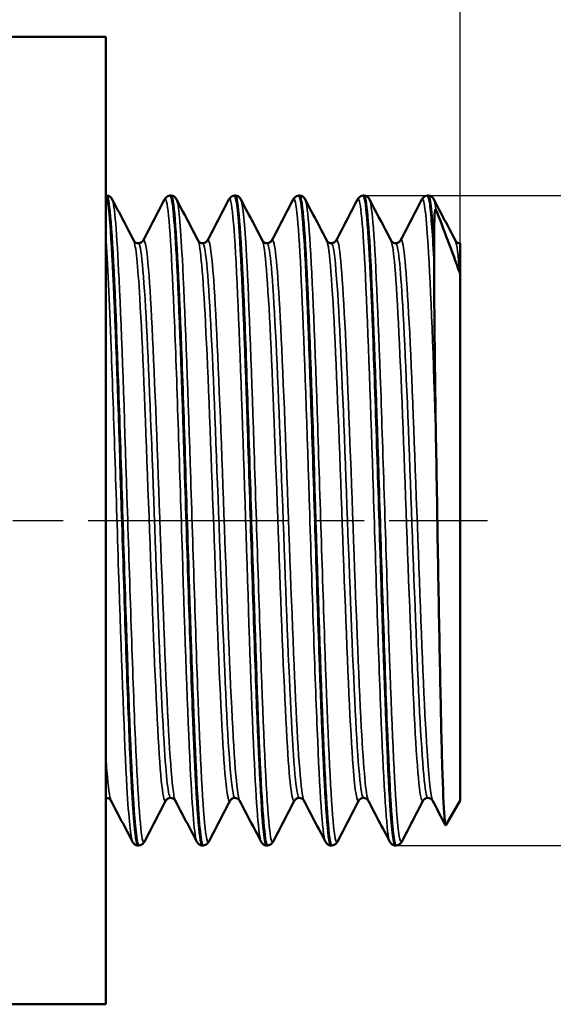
# Model space of a CAD drawing. Header units: millimetres. Extents: x -134 to 549, y -69 to 356.
# Tile 11 of 16: x 64 to 79, y 197 to 225. Entities that reach past the tile are written whole.
import ezdxf

# ---------------------------------------------------------------- set-up
doc = ezdxf.new("R2010")
doc.units = ezdxf.units.MM
doc.linetypes.add('CHAIN', pattern=[0.7087, 0.4724, -0.0591, 0.1181, -0.0591])
for name, color, linetype, lineweight in [('Видимые тонкие (ГОСТ)', 7, 'Continuous', 35), ('Видимый контур (ГОСТ)', 7, 'Continuous', 50), ('Осевая линия (ГОСТ)', 7, 'Continuous', 25), ('Размер (ГОСТ)', 7, 'Continuous', 25)]:
    doc.layers.add(name, color=color, linetype=linetype, lineweight=lineweight)
doc.styles.add('Обычный текст (ГОСТ)', font='GOST Common Italic.ttf')
doc.dimstyles.new('Обычный (ГОСТ)', dxfattribs={"dimtxt": 3.5, "dimasz": 3.5, "dimexe": 1, "dimexo": 0, "dimgap": 0.5, "dimtad": 1, "dimrnd": 1e-08, "dimtxsty": 'Обычный текст (ГОСТ)', "dimblk": 'Filled-1', "dimcen": 0.09, "dimdle": 15, "dimclrd": 256, "dimclre": 256, "dimclrt": 256, "dimazin": 2, "dimtfac": 0.714286, "dimtdec": 3, "dimtmove": 0, "dimatfit": 3, "dimfxl": 1, "dimtolj": 1, "dimlwd": 25, "dimlwe": 25, "dimarcsym": 0})

# ---------------------------------------------------------------- blocks, each defined once
blk = doc.blocks.new('Filled-1')
at = {"color": 0}
for p, q in [((0, 0), (-1, 0.1429)), ((-1, 0.1429), (-1, -0.1429)), ((-1, 0), (0, 0)), ((-1, -0.1429), (0, 0))]:
    blk.add_line(p, q, dxfattribs=at)
at = {"color": 0, "flags": 128}
blk.add_lwpolyline([(-1, -0.1429), (0, 0), (-1, 0.1429), (-1, -0.1429)], dxfattribs=at)
at = {"color": 0}
blk.add_solid([(-1, -0.1429), (0, 0), (-1, 0.1429), (-1, -0.1429)], dxfattribs=at)
blk = doc.blocks.new('*D9')
at = {"layer": 'Defpoints', "color": 0, "linetype": 'Continuous', "transparency": 16777216}
for p in [(76.766, 241.354), (51.766, 224.548), (76.766, 217.893)]:
    blk.add_point(p, dxfattribs=at)
at = {"layer": 'Размер (ГОСТ)', "linetype": 'Continuous', "lineweight": 25, "transparency": 16777216}
for p, q in [((51.766, 224.548), (51.766, 242.354)), ((76.766, 217.893), (76.766, 242.354)), ((55.266, 241.354), (73.266, 241.354))]:
    blk.add_line(p, q, dxfattribs=at)
at = {"layer": 'Размер (ГОСТ)', "linetype": 'Continuous', "lineweight": 25, "transparency": 16777216, "xscale": 3.5, "yscale": 3.5, "zscale": 3.5, "rotation": 180}
blk.add_blockref('Filled-1', (51.766, 241.354), dxfattribs=at)
at = {"layer": 'Размер (ГОСТ)', "linetype": 'Continuous', "lineweight": 25, "transparency": 16777216, "xscale": 3.5, "yscale": 3.5, "zscale": 3.5}
blk.add_blockref('Filled-1', (76.766, 241.354), dxfattribs=at)
at = {"layer": 'Размер (ГОСТ)', "linetype": 'Continuous', "lineweight": 25, "transparency": 16777216, "insert": (61.767, 245.354), "char_height": 3.5, "attachment_point": 1, "style": 'Обычный текст (ГОСТ)'}
blk.add_mtext('\\A1;25', dxfattribs=at)
blk = doc.blocks.new('*D11')
at = {"layer": 'Defpoints', "color": 0, "linetype": 'Continuous', "transparency": 16777216}
for p in [(74.05, 220.068), (74.94, 201.728), (97.25, 201.728)]:
    blk.add_point(p, dxfattribs=at)
at = {"layer": 'Размер (ГОСТ)', "linetype": 'Continuous', "lineweight": 25, "transparency": 16777216}
for p, q in [((74.05, 220.068), (98.25, 220.068)), ((97.25, 216.568), (97.25, 205.228)), ((74.94, 201.728), (98.25, 201.728))]:
    blk.add_line(p, q, dxfattribs=at)
at = {"layer": 'Размер (ГОСТ)', "linetype": 'Continuous', "lineweight": 25, "transparency": 16777216, "xscale": 3.5, "yscale": 3.5, "zscale": 3.5}
for p, rotation in [((97.25, 220.068), 90), ((97.25, 201.728), 270)]:
    blk.add_blockref('Filled-1', p, dxfattribs=dict(at, rotation=rotation))
at = {"layer": 'Размер (ГОСТ)', "linetype": 'Continuous', "lineweight": 25, "transparency": 16777216, "insert": (93.247, 203.455), "char_height": 3.5, "attachment_point": 1, "rotation": 90, "style": 'Обычный текст (ГОСТ)'}
blk.add_mtext('\\A1; \\fGOST Common|b0|i1;\\H3.5000;G 1/2"', dxfattribs=at)

msp = doc.modelspace()

# ---------------------------------------------------------------- linework, layer by layer
at = {"layer": 'Видимые тонкие (ГОСТ)'}
for points, knots in [([(72.9634, 201.8368), (72.9607, 201.8419), (72.958, 201.8482), (72.9553, 201.8558), (72.8806, 202.0648), (72.806, 203.2198), (72.7313, 205.0029), (72.6567, 206.7845), (72.5821, 209.1724), (72.5075, 211.5098), (72.433, 213.8454), (72.3585, 216.1036), (72.2839, 217.6643), (72.2095, 219.2238), (72.135, 220.0688), (72.0605, 219.9676), (72.0588, 219.9652), (72.0571, 219.9624), (72.0554, 219.9591)], [18.9106422, 18.9106422, 18.9106422, 18.9106422, 18.9387975, 18.9387975, 18.9387975, 19.7136152, 19.7136152, 19.7136152, 20.4878091, 20.4878091, 20.4878091, 21.2614037, 21.2614037, 21.2614037, 22.0344232, 22.0344232, 22.0344232, 22.0522348, 22.0522348, 22.0522348, 22.0522348]), ([(74.7795, 201.8385), (74.7693, 201.857), (74.7591, 201.8927), (74.7489, 201.9459), (74.6748, 202.3329), (74.6006, 203.6427), (74.5264, 205.5191), (74.4523, 207.395), (74.3782, 209.8157), (74.304, 212.1231), (74.2299, 214.4298), (74.1558, 216.597), (74.0816, 218.0355), (74.0116, 219.3953), (73.9415, 220.0872), (73.8715, 219.9584)], [12.6274569, 12.6274569, 12.6274569, 12.6274569, 12.7332933, 12.7332933, 12.7332933, 13.5030153, 13.5030153, 13.5030153, 14.2725393, 14.2725393, 14.2725393, 15.0418712, 15.0418712, 15.0418712, 15.7690495, 15.7690495, 15.7690495, 15.7690495]), ([(76.0851, 213.201), (76.0108, 215.4578), (75.9365, 217.4629), (75.8622, 218.669), (75.804, 219.6144), (75.7458, 220.0604), (75.6876, 219.9554)], [8.11048, 8.11048, 8.11048, 8.11048, 8.8815114, 8.8815114, 8.8815114, 9.4858642, 9.4858642, 9.4858642, 9.4858642]), ([(67.8546, 201.8401), (67.8391, 201.8087), (67.8236, 201.8163), (67.8082, 201.8647), (67.734, 202.0966), (67.6598, 203.2614), (67.5856, 205.042), (67.5108, 206.8361), (67.4361, 209.2349), (67.3613, 211.5762), (67.287, 213.9036), (67.2127, 216.1472), (67.1384, 217.6944), (67.0745, 219.0258), (67.0105, 219.8282), (66.9466, 219.9572)], [31.3548403, 31.3548403, 31.3548403, 31.3548403, 31.5155792, 31.5155792, 31.5155792, 32.2856272, 32.2856272, 32.2856272, 33.0615171, 33.0615171, 33.0615171, 33.8327661, 33.8327661, 33.8327661, 34.4964329, 34.4964329, 34.4964329, 34.4964329]), ([(69.3312, 201.8394), (69.27, 201.9634), (69.2088, 202.7003), (69.1476, 203.9336), (69.0733, 205.4307), (68.999, 207.6418), (68.9246, 209.9633), (68.8504, 212.282), (68.7762, 214.6842), (68.702, 216.5154), (68.6279, 218.3446), (68.5537, 219.5833), (68.4796, 219.8946), (68.4608, 219.9735), (68.442, 219.9926), (68.4232, 219.9544)], [31.4770128, 31.4770128, 31.4770128, 31.4770128, 32.1123367, 32.1123367, 32.1123367, 32.8835892, 32.8835892, 32.8835892, 33.6539235, 33.6539235, 33.6539235, 34.4234327, 34.4234327, 34.4234327, 34.6186054, 34.6186054, 34.6186054, 34.6186054]), ([(69.6707, 201.8434), (69.6453, 201.7924), (69.6198, 201.8451), (69.5943, 202.0065), (69.5198, 202.4788), (69.4453, 203.8763), (69.3708, 205.8154), (69.2964, 207.7517), (69.222, 210.2058), (69.1476, 212.5057), (69.0733, 214.8027), (68.999, 216.9196), (68.9246, 218.2785), (68.8707, 219.2659), (68.8167, 219.8449), (68.7627, 219.9541)], [25.071655, 25.071655, 25.071655, 25.071655, 25.3359494, 25.3359494, 25.3359494, 26.1093224, 26.1093224, 26.1093224, 26.8815874, 26.8815874, 26.8815874, 27.6528399, 27.6528399, 27.6528399, 28.2132476, 28.2132476, 28.2132476, 28.2132476]), ([(71.1473, 201.8375), (71.0801, 201.9717), (71.0128, 202.858), (70.9456, 204.3114), (70.8714, 205.9151), (70.7972, 208.1909), (70.723, 210.5191), (70.6488, 212.8461), (70.5747, 215.199), (70.5005, 216.9378), (70.4227, 218.762), (70.3449, 219.884), (70.2671, 219.9704), (70.2578, 219.9807), (70.2486, 219.9763), (70.2393, 219.9576)], [25.1938275, 25.1938275, 25.1938275, 25.1938275, 25.8917329, 25.8917329, 25.8917329, 26.6618026, 26.6618026, 26.6618026, 27.4314625, 27.4314625, 27.4314625, 28.2389533, 28.2389533, 28.2389533, 28.3354201, 28.3354201, 28.3354201, 28.3354201]), ([(71.4868, 201.8446), (71.4549, 201.7821), (71.423, 201.8813), (71.3911, 202.1485), (71.3169, 202.7707), (71.2426, 204.2965), (71.1683, 206.3096), (71.0941, 208.3214), (71.0198, 210.797), (70.9456, 213.0614), (70.8714, 215.3245), (70.7972, 217.351), (70.723, 218.589), (70.6749, 219.3912), (70.6268, 219.8564), (70.5788, 219.9524)], [18.7884697, 18.7884697, 18.7884697, 18.7884697, 19.1195224, 19.1195224, 19.1195224, 19.8904811, 19.8904811, 19.8904811, 20.6609836, 20.6609836, 20.6609836, 21.4310532, 21.4310532, 21.4310532, 21.9300623, 21.9300623, 21.9300623, 21.9300623]), ([(73.3029, 201.845), (73.2617, 201.7673), (73.2206, 201.9587), (73.1794, 202.4217), (73.1047, 203.2619), (73.03, 204.9869), (72.9553, 207.1207), (72.8806, 209.2528), (72.806, 211.7681), (72.7313, 213.9741), (72.6567, 216.1782), (72.5821, 218.0478), (72.5075, 219.0687), (72.47, 219.5828), (72.4324, 219.8787), (72.3949, 219.9508)], [12.5052844, 12.5052844, 12.5052844, 12.5052844, 12.9325819, 12.9325819, 12.9325819, 13.7080481, 13.7080481, 13.7080481, 14.4828659, 14.4828659, 14.4828659, 15.2570598, 15.2570598, 15.2570598, 15.646877, 15.646877, 15.646877, 15.646877]), ([(75.119, 201.8432), (75.0698, 201.7531), (75.0206, 202.05), (74.9715, 202.7212), (74.8973, 203.7334), (74.8231, 205.5853), (74.7489, 207.7727), (74.6748, 209.9596), (74.6006, 212.457), (74.5264, 214.5854), (74.4523, 216.7133), (74.3782, 218.4482), (74.304, 219.3184), (74.273, 219.6824), (74.242, 219.8934), (74.211, 219.9514)], [6.2220991, 6.2220991, 6.2220991, 6.2220991, 6.7326182, 6.7326182, 6.7326182, 7.5025439, 7.5025439, 7.5025439, 8.2722659, 8.2722659, 8.2722659, 9.04179, 9.04179, 9.04179, 9.3636917, 9.3636917, 9.3636917, 9.3636917]), ([(72.3561, 203.0009), (72.3551, 203.0027), (72.3542, 203.0046), (72.3532, 203.0066), (72.2761, 203.175), (72.1991, 204.2264), (72.122, 205.8536), (72.0449, 207.4797), (71.9679, 209.6592), (71.8909, 211.7566), (71.8139, 213.8524), (71.7369, 215.8386), (71.6599, 217.1364), (71.5893, 218.3275), (71.5187, 218.9246), (71.448, 218.7942)], [18.9195791, 18.9195791, 18.9195791, 18.9195791, 18.9293863, 18.9293863, 18.9293863, 19.7295084, 19.7295084, 19.7295084, 20.5290329, 20.5290329, 20.5290329, 21.3279865, 21.3279865, 21.3279865, 22.0611718, 22.0611718, 22.0611718, 22.0611718]), ([(67.5151, 201.8428), (67.4638, 201.946), (67.4126, 202.4704), (67.3613, 203.3704), (67.287, 204.675), (67.2127, 206.7532), (67.1384, 209.0375), (67.0638, 211.3304), (66.9892, 213.8046), (66.9146, 215.7797), (66.8651, 217.0902), (66.8157, 218.1798), (66.7662, 218.9105)], [37.7601981, 37.7601981, 37.7601981, 37.7601981, 38.2922664, 38.2922664, 38.2922664, 39.0635154, 39.0635154, 39.0635154, 39.8376834, 39.8376834, 39.8376834, 40.3513147, 40.3513147, 40.3513147, 40.3513147]), ([(68.462, 203.004), (68.4474, 202.9744), (68.4328, 202.9752), (68.4182, 203.0077), (68.3408, 203.1803), (68.2634, 204.2425), (68.186, 205.882), (68.1089, 207.516), (68.0318, 209.7015), (67.9547, 211.7997), (67.8778, 213.892), (67.8009, 215.8701), (67.724, 217.1589), (67.6673, 218.1093), (67.6106, 218.6738), (67.5539, 218.7886)], [31.3459033, 31.3459033, 31.3459033, 31.3459033, 31.4974467, 31.4974467, 31.4974467, 32.3005223, 32.3005223, 32.3005223, 33.1008905, 33.1008905, 33.1008905, 33.8989827, 33.8989827, 33.8989827, 34.487496, 34.487496, 34.487496, 34.487496]), ([(68.5929, 203.077), (68.5312, 203.0839), (68.4696, 203.6252), (68.4079, 204.6226), (68.3303, 205.8772), (68.2527, 207.8359), (68.1751, 209.9198), (68.0978, 211.9967), (68.0205, 214.17), (67.9431, 215.8013), (67.866, 217.428), (67.7889, 218.4943), (67.7118, 218.6886), (67.7028, 218.7113), (67.6938, 218.722), (67.6849, 218.7212)], [31.4159265, 31.4159265, 31.4159265, 31.4159265, 32.0561044, 32.0561044, 32.0561044, 32.8613944, 32.8613944, 32.8613944, 33.6639811, 33.6639811, 33.6639811, 34.4642995, 34.4642995, 34.4642995, 34.5575192, 34.5575192, 34.5575192, 34.5575192]), ([(68.7239, 203.0067), (68.7006, 203.049), (68.6774, 203.1668), (68.6542, 203.3617), (68.5755, 204.0214), (68.4968, 205.5572), (68.4182, 207.5036), (68.3408, 209.4181), (68.2634, 211.703), (68.186, 213.6863), (68.1089, 215.663), (68.0318, 217.314), (67.9547, 218.1567), (67.9084, 218.6627), (67.8621, 218.8734), (67.8158, 218.7873)], [31.4859497, 31.4859497, 31.4859497, 31.4859497, 31.7271179, 31.7271179, 31.7271179, 32.5436056, 32.5436056, 32.5436056, 33.3466813, 33.3466813, 33.3466813, 34.1470494, 34.1470494, 34.1470494, 34.6275424, 34.6275424, 34.6275424, 34.6275424]), ([(70.2781, 203.0009), (70.2766, 202.998), (70.2751, 202.9955), (70.2737, 202.9933), (70.1962, 202.8771), (70.1187, 203.6571), (70.0412, 205.1033), (69.9638, 206.5469), (69.8864, 208.6347), (69.8091, 210.753), (69.7319, 212.8677), (69.6546, 214.9845), (69.5774, 216.4833), (69.5083, 217.8252), (69.4391, 218.6558), (69.37, 218.7939)], [25.062718, 25.062718, 25.062718, 25.062718, 25.0779429, 25.0779429, 25.0779429, 25.8823416, 25.8823416, 25.8823416, 26.6852355, 26.6852355, 26.6852355, 27.4867359, 27.4867359, 27.4867359, 28.2043107, 28.2043107, 28.2043107, 28.2043107]), ([(70.409, 203.081), (70.3615, 203.0839), (70.314, 203.3963), (70.2665, 204.0047), (70.1888, 205.0003), (70.1111, 206.7747), (70.0334, 208.8019), (69.9558, 210.8253), (69.8782, 213.0729), (69.8006, 214.8806), (69.7232, 216.6852), (69.6458, 218.0271), (69.5683, 218.5112), (69.5459, 218.6515), (69.5234, 218.7192), (69.501, 218.717)], [25.1327412, 25.1327412, 25.1327412, 25.1327412, 25.6256626, 25.6256626, 25.6256626, 26.432361, 26.432361, 26.432361, 27.2375495, 27.2375495, 27.2375495, 28.0413402, 28.0413402, 28.0413402, 28.2743339, 28.2743339, 28.2743339, 28.2743339]), ([(70.54, 203.0027), (70.5291, 203.0224), (70.5183, 203.0589), (70.5075, 203.1127), (70.4295, 203.4999), (70.3516, 204.7769), (70.2737, 206.5632), (70.1962, 208.3394), (70.1187, 210.5946), (70.0412, 212.6638), (69.9638, 214.7291), (69.8864, 216.5813), (69.8091, 217.6759), (69.75, 218.5116), (69.691, 218.8973), (69.6319, 218.7906)], [25.2027644, 25.2027644, 25.2027644, 25.2027644, 25.3151073, 25.3151073, 25.3151073, 26.1241018, 26.1241018, 26.1241018, 26.9285005, 26.9285005, 26.9285005, 27.7313944, 27.7313944, 27.7313944, 28.3443571, 28.3443571, 28.3443571, 28.3443571]), ([(72.0942, 203.0023), (72.0264, 202.8786), (71.9586, 203.4183), (71.8909, 204.5167), (71.8139, 205.7644), (71.7369, 207.7167), (71.6599, 209.8048), (71.583, 211.8914), (71.5061, 214.0863), (71.4292, 215.7509), (71.3523, 217.4143), (71.2754, 218.5264), (71.1985, 218.7638), (71.1944, 218.7766), (71.1903, 218.7869), (71.1861, 218.7946)], [18.7795327, 18.7795327, 18.7795327, 18.7795327, 19.482874, 19.482874, 19.482874, 20.2818276, 20.2818276, 20.2818276, 21.0802366, 21.0802366, 21.0802366, 21.8781273, 21.8781273, 21.8781273, 21.9211254, 21.9211254, 21.9211254, 21.9211254]), ([(72.2251, 203.0814), (72.1899, 203.0805), (72.1546, 203.2498), (72.1193, 203.5913), (72.0421, 204.3397), (71.9648, 205.9054), (71.8876, 207.8293), (71.8104, 209.7518), (71.7332, 212.0063), (71.656, 213.9326), (71.5788, 215.8576), (71.5017, 217.4293), (71.4245, 218.188), (71.3887, 218.5403), (71.3529, 218.7151), (71.3171, 218.7144)], [18.8495559, 18.8495559, 18.8495559, 18.8495559, 19.215509, 19.215509, 19.215509, 20.0173602, 20.0173602, 20.0173602, 20.8186376, 20.8186376, 20.8186376, 21.6193676, 21.6193676, 21.6193676, 21.9911486, 21.9911486, 21.9911486, 21.9911486]), ([(73.9103, 203.0066), (73.8551, 202.9066), (73.8, 203.2319), (73.7449, 203.9584), (73.6674, 204.9797), (73.5899, 206.7801), (73.5124, 208.8286), (73.435, 210.8753), (73.3576, 213.142), (73.2802, 214.9616), (73.2028, 216.7796), (73.1255, 218.127), (73.0481, 218.6078), (73.0328, 218.7029), (73.0175, 218.7639), (73.0022, 218.7916)], [12.4963474, 12.4963474, 12.4963474, 12.4963474, 13.0684319, 13.0684319, 13.0684319, 13.8727093, 13.8727093, 13.8727093, 14.6762251, 14.6762251, 14.6762251, 15.4790073, 15.4790073, 15.4790073, 15.6379401, 15.6379401, 15.6379401, 15.6379401]), ([(74.0412, 203.0782), (74.0209, 203.0761), (74.0007, 203.1311), (73.9804, 203.2457), (73.9026, 203.6856), (73.8248, 204.9961), (73.747, 206.7882), (73.6693, 208.5786), (73.5916, 210.825), (73.5139, 212.8615), (73.4362, 214.8962), (73.3586, 216.6936), (73.2809, 217.722), (73.2317, 218.3745), (73.1824, 218.7118), (73.1332, 218.7153)], [12.5663706, 12.5663706, 12.5663706, 12.5663706, 12.776774, 12.776774, 12.776774, 13.5842006, 13.5842006, 13.5842006, 14.3908323, 14.3908323, 14.3908323, 15.1966978, 15.1966978, 15.1966978, 15.7079633, 15.7079633, 15.7079633, 15.7079633]), ([(74.1722, 203.0033), (74.1073, 203.1344), (74.0425, 203.8668), (73.9776, 205.0687), (73.9, 206.5061), (73.8225, 208.5953), (73.7449, 210.7192), (73.6674, 212.841), (73.5899, 214.9687), (73.5124, 216.4749), (73.435, 217.9798), (73.3576, 218.8441), (73.2802, 218.8135), (73.2748, 218.8114), (73.2695, 218.805), (73.2641, 218.7944)], [12.6363938, 12.6363938, 12.6363938, 12.6363938, 13.3095235, 13.3095235, 13.3095235, 14.1145908, 14.1145908, 14.1145908, 14.9188683, 14.9188683, 14.9188683, 15.7223841, 15.7223841, 15.7223841, 15.7779865, 15.7779865, 15.7779865, 15.7779865]), ([(75.7264, 203.009), (75.685, 202.9307), (75.6437, 203.0883), (75.6024, 203.4859), (75.5256, 204.225), (75.4487, 205.7837), (75.3719, 207.7096), (75.2951, 209.635), (75.2183, 211.9022), (75.1415, 213.8536), (75.0647, 215.8044), (74.9879, 217.4141), (74.9112, 218.2161), (74.8802, 218.5394), (74.8493, 218.7297), (74.8183, 218.7873)], [6.2131621, 6.2131621, 6.2131621, 6.2131621, 6.6421088, 6.6421088, 6.6421088, 7.4394775, 7.4394775, 7.4394775, 8.2366105, 8.2366105, 8.2366105, 9.0335144, 9.0335144, 9.0335144, 9.3547548, 9.3547548, 9.3547548, 9.3547548]), ([(75.8573, 203.0738), (75.8517, 203.0734), (75.8461, 203.0776), (75.8406, 203.0863), (75.7635, 203.2072), (75.6864, 204.2021), (75.6093, 205.7805), (75.5323, 207.3583), (75.4552, 209.4985), (75.3782, 211.5765), (75.3012, 213.6538), (75.2241, 215.6415), (75.1471, 216.96), (75.0812, 218.0888), (75.0152, 218.7143), (74.9493, 218.7207)], [6.2831853, 6.2831853, 6.2831853, 6.2831853, 6.3411623, 6.3411623, 6.3411623, 7.141109, 7.141109, 7.141109, 7.940812, 7.940812, 7.940812, 8.7402779, 8.7402779, 8.7402779, 9.424778, 9.424778, 9.424778, 9.424778]), ([(75.9883, 203.0071), (75.9365, 203.1108), (75.8847, 203.5882), (75.8329, 204.3977), (75.7561, 205.5991), (75.6792, 207.5161), (75.6024, 209.592), (75.5256, 211.6673), (75.4487, 213.8743), (75.3719, 215.5724), (75.2951, 217.27), (75.2183, 218.4369), (75.1415, 218.7346), (75.1211, 218.8138), (75.1006, 218.8313), (75.0802, 218.79)], [6.3532085, 6.3532085, 6.3532085, 6.3532085, 6.890657, 6.890657, 6.890657, 7.6882677, 7.6882677, 7.6882677, 8.4856364, 8.4856364, 8.4856364, 9.2827695, 9.2827695, 9.2827695, 9.4948012, 9.4948012, 9.4948012, 9.4948012]), ([(66.9078, 203.009), (66.8694, 203.0825), (66.831, 203.3592), (66.7927, 203.8332), (66.7838, 203.9425), (66.775, 204.0616), (66.7662, 204.1902)], [37.76913505, 37.76913505, 37.76913505, 37.76913505, 38.16726493, 38.16726493, 38.16726493, 38.25901951, 38.25901951, 38.25901951, 38.25901951])]:
    msp.add_open_spline(points, degree=3, knots=knots, dxfattribs=at)
for points in [[(76.0851, 219.6666), (76.0658, 219.8239), (76.0464, 219.9193), (76.0271, 219.9542)], [(76.7558, 217.8825), (76.7154, 218.4043), (76.6749, 218.7086), (76.6344, 218.7867)], [(76.7662, 218.7226), (76.7659, 218.7226), (76.7656, 218.7226), (76.7654, 218.7226)], [(66.7768, 203.0734), (66.7733, 203.0733), (66.7697, 203.0749), (66.7662, 203.0785)]]:
    msp.add_open_spline(points, degree=3, dxfattribs=at)
at = {"layer": 'Видимый контур (ГОСТ)'}
for p, q in [((51.7662, 224.5479), (66.7662, 224.5479)), ((66.7662, 197.2479), (66.7662, 224.5479)), ((66.7662, 220.0676), (66.7679, 220.0676)), ((66.7683, 220.0676), (66.7853, 220.0676)), ((68.5844, 220.0676), (68.6014, 220.0676)), ((70.4005, 220.0676), (70.4175, 220.0676)), ((72.2166, 220.0676), (72.2336, 220.0676)), ((74.0327, 220.0676), (74.0497, 220.0676)), ((75.8488, 220.0676), (75.8658, 220.0676)), ((76.7654, 218.7226), (76.7662, 218.7226)), ((76.7662, 218.7226), (76.7662, 218.7226)), ((76.7662, 218.7226), (76.7662, 217.8722)), ((76.0322, 218.5892), (76.0322, 218.2827)), ((76.7662, 202.9993), (76.7662, 217.8722)), ((76.7662, 202.9993), (76.3628, 202.3008)), ((67.6764, 201.7281), (67.6934, 201.7281)), ((69.4925, 201.7281), (69.5095, 201.7281)), ((71.3086, 201.7281), (71.3256, 201.7281)), ((73.1247, 201.7281), (73.1417, 201.7281)), ((74.9408, 201.7281), (74.9578, 201.7281)), ((51.7662, 197.2479), (66.7662, 197.2479))]:
    msp.add_line(p, q, dxfattribs=at)
for points, knots in [([(66.7679, 220.0676), (66.8414, 220.0703), (66.9149, 219.1438), (66.9885, 217.5344), (67.0625, 215.9128), (67.1366, 213.6162), (67.2107, 211.2682), (67.2847, 208.9208), (67.3588, 206.5486), (67.4328, 204.7952), (67.5069, 203.0423), (67.5809, 201.9276), (67.6549, 201.7534), (67.6621, 201.7365), (67.6692, 201.7285), (67.6764, 201.7291)], [-40.8421082, -40.8421082, -40.8421082, -40.8421082, -40.0791154, -40.0791154, -40.0791154, -39.3103022, -39.3103022, -39.3103022, -38.5417134, -38.5417134, -38.5417134, -37.7733432, -37.7733432, -37.7733432, -37.6991118, -37.6991118, -37.6991118, -37.6991118]), ([(67.6938, 201.7355), (67.6485, 201.7364), (67.6032, 202.0674), (67.558, 202.7155), (67.4835, 203.7825), (67.409, 205.697), (67.3345, 207.9338), (67.2604, 210.1577), (67.1863, 212.6746), (67.1122, 214.8012), (67.0379, 216.934), (66.9636, 218.6497), (66.8893, 219.48), (66.8547, 219.8675), (66.82, 220.0668), (66.7853, 220.0674)], [31.4145228, 31.4145228, 31.4145228, 31.4145228, 31.88427, 31.88427, 31.88427, 32.6575629, 32.6575629, 32.6575629, 33.4264264, 33.4264264, 33.4264264, 34.1975573, 34.1975573, 34.1975573, 34.5575192, 34.5575192, 34.5575192, 34.5575192]), ([(66.7857, 220.0676), (66.8223, 220.066), (66.8565, 220.052), (66.9015, 220.0214), (66.9155, 220.0058), (66.9349, 219.9801), (66.9413, 219.9692), (66.9466, 219.9591)], [0, 0, 0, 0, 0.020868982, 0.020868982, 0.040378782, 0.040378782, 0.0581412, 0.0581412, 0.0581412, 0.0581412]), ([(68.4232, 219.9591), (68.4315, 219.9752), (68.4422, 219.9938), (68.476, 220.0266), (68.4912, 220.0386), (68.5315, 220.0588), (68.5573, 220.0664), (68.584, 220.0676)], [0, 0, 0, 0, 0.02826109, 0.02826109, 0.042952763, 0.042952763, 0.058170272, 0.058170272, 0.058170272, 0.058170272]), ([(68.584, 220.0647), (68.6442, 220.0607), (68.7043, 219.4586), (68.7645, 218.3452), (68.8402, 216.944), (68.9159, 214.748), (68.9916, 212.3777), (69.0663, 210.0385), (69.141, 207.5577), (69.2157, 205.6195), (69.2904, 203.6831), (69.365, 202.3109), (69.4397, 201.8807), (69.4573, 201.7793), (69.4749, 201.7305), (69.4925, 201.7325)], [-34.5589229, -34.5589229, -34.5589229, -34.5589229, -33.9345714, -33.9345714, -33.9345714, -33.1488112, -33.1488112, -33.1488112, -32.3733483, -32.3733483, -32.3733483, -31.5986006, -31.5986006, -31.5986006, -31.4159265, -31.4159265, -31.4159265, -31.4159265]), ([(69.5099, 201.7323), (69.4526, 201.7362), (69.3954, 202.2772), (69.3382, 203.2906), (69.264, 204.605), (69.1898, 206.699), (69.1156, 209.0022), (69.0415, 211.3025), (68.9674, 213.7853), (68.8933, 215.7761), (68.8193, 217.7646), (68.7452, 219.2396), (68.6712, 219.8014), (68.648, 219.978), (68.6247, 220.0638), (68.6014, 220.0616)], [25.1313375, 25.1313375, 25.1313375, 25.1313375, 25.7251281, 25.7251281, 25.7251281, 26.4953046, 26.4953046, 26.4953046, 27.2644873, 27.2644873, 27.2644873, 28.0327695, 28.0327695, 28.0327695, 28.2743339, 28.2743339, 28.2743339, 28.2743339]), ([(68.6018, 220.0676), (68.6384, 220.066), (68.6726, 220.052), (68.7176, 220.0214), (68.7316, 220.0058), (68.751, 219.9801), (68.7574, 219.9692), (68.7627, 219.9591)], [0, 0, 0, 0, 0.020868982, 0.020868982, 0.040378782, 0.040378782, 0.0581412, 0.0581412, 0.0581412, 0.0581412]), ([(70.2393, 219.9591), (70.2476, 219.9752), (70.2583, 219.9938), (70.2921, 220.0266), (70.3073, 220.0386), (70.3476, 220.0588), (70.3734, 220.0664), (70.4001, 220.0676)], [0, 0, 0, 0, 0.02826109, 0.02826109, 0.042952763, 0.042952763, 0.058170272, 0.058170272, 0.058170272, 0.058170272]), ([(70.4001, 220.0618), (70.4522, 220.0589), (70.5044, 219.6143), (70.5565, 218.7647), (70.6308, 217.5539), (70.7051, 215.5343), (70.7793, 213.257), (70.8536, 210.9814), (70.9278, 208.4745), (71.002, 206.4196), (71.0762, 204.366), (71.1504, 202.7871), (71.2246, 202.1127), (71.2526, 201.8581), (71.2806, 201.7335), (71.3086, 201.7354)], [-28.2757376, -28.2757376, -28.2757376, -28.2757376, -27.7347167, -27.7347167, -27.7347167, -26.9637396, -26.9637396, -26.9637396, -26.1933063, -26.1933063, -26.1933063, -25.423393, -25.423393, -25.423393, -25.1327412, -25.1327412, -25.1327412, -25.1327412]), ([(71.326, 201.7295), (71.2604, 201.7325), (71.1948, 202.4567), (71.1292, 203.7641), (71.0551, 205.24), (70.9811, 207.4423), (70.9071, 209.7735), (70.8331, 212.1035), (70.7591, 214.536), (70.6851, 216.4118), (70.6111, 218.2866), (70.5371, 219.5843), (70.4632, 219.9534), (70.4479, 220.0294), (70.4327, 220.0657), (70.4175, 220.0638)], [18.8481522, 18.8481522, 18.8481522, 18.8481522, 19.5289343, 19.5289343, 19.5289343, 20.2974283, 20.2974283, 20.2974283, 21.0654957, 21.0654957, 21.0654957, 21.8331594, 21.8331594, 21.8331594, 21.9911486, 21.9911486, 21.9911486, 21.9911486]), ([(70.4179, 220.0676), (70.4545, 220.066), (70.4887, 220.052), (70.5337, 220.0214), (70.5477, 220.0058), (70.5671, 219.9801), (70.5735, 219.9692), (70.5788, 219.9591)], [0, 0, 0, 0, 0.020868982, 0.020868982, 0.040378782, 0.040378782, 0.0581412, 0.0581412, 0.0581412, 0.0581412]), ([(72.0554, 219.9591), (72.0637, 219.9752), (72.0744, 219.9938), (72.1082, 220.0266), (72.1234, 220.0386), (72.1637, 220.0588), (72.1895, 220.0664), (72.2162, 220.0676)], [0, 0, 0, 0, 0.02826109, 0.02826109, 0.042952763, 0.042952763, 0.058170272, 0.058170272, 0.058170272, 0.058170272]), ([(72.2162, 220.0595), (72.2559, 220.0604), (72.2956, 219.8085), (72.3352, 219.3064), (72.4122, 218.3317), (72.4893, 216.4231), (72.5663, 214.1371), (72.641, 211.9207), (72.7157, 209.3775), (72.7903, 207.2086), (72.8649, 205.0434), (72.9394, 203.2763), (73.014, 202.3925), (73.0509, 201.955), (73.0878, 201.7364), (73.1247, 201.7365)], [-21.9925523, -21.9925523, -21.9925523, -21.9925523, -21.580807, -21.580807, -21.580807, -20.7813969, -20.7813969, -20.7813969, -20.0062841, -20.0062841, -20.0062841, -19.2325526, -19.2325526, -19.2325526, -18.8495559, -18.8495559, -18.8495559, -18.8495559]), ([(73.1421, 201.7283), (73.1397, 201.7281), (73.1373, 201.7288), (73.135, 201.7306), (73.0605, 201.7851), (72.986, 202.796), (72.9114, 204.4859), (72.837, 206.1744), (72.7625, 208.5212), (72.6881, 210.8832), (72.6137, 213.2433), (72.5393, 215.5914), (72.4649, 217.2848), (72.3906, 218.977), (72.3162, 219.9962), (72.2419, 220.0639), (72.2391, 220.0664), (72.2364, 220.0676), (72.2336, 220.0675)], [12.5649669, 12.5649669, 12.5649669, 12.5649669, 12.5894237, 12.5894237, 12.5894237, 13.3628164, 13.3628164, 13.3628164, 14.1355687, 14.1355687, 14.1355687, 14.9077051, 14.9077051, 14.9077051, 15.6792497, 15.6792497, 15.6792497, 15.7079633, 15.7079633, 15.7079633, 15.7079633]), ([(72.234, 220.0676), (72.2706, 220.066), (72.3048, 220.052), (72.3498, 220.0214), (72.3638, 220.0058), (72.3832, 219.9801), (72.3896, 219.9692), (72.3949, 219.9591)], [0, 0, 0, 0, 0.020868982, 0.020868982, 0.040378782, 0.040378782, 0.0581412, 0.0581412, 0.0581412, 0.0581412]), ([(73.8715, 219.9591), (73.8798, 219.9752), (73.8905, 219.9938), (73.9243, 220.0266), (73.9395, 220.0386), (73.9798, 220.0588), (74.0056, 220.0664), (74.0323, 220.0676)], [0, 0, 0, 0, 0.02826109, 0.02826109, 0.042952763, 0.042952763, 0.058170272, 0.058170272, 0.058170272, 0.058170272]), ([(74.0323, 220.0598), (74.0639, 220.0625), (74.0956, 219.9044), (74.1272, 219.5824), (74.2011, 218.8295), (74.2751, 217.1887), (74.349, 215.1043), (74.4236, 213.0007), (74.4982, 210.4692), (74.5729, 208.2062), (74.6472, 205.9507), (74.7216, 203.988), (74.796, 202.8549), (74.8442, 202.1195), (74.8925, 201.7389), (74.9408, 201.735)], [-15.709367, -15.709367, -15.709367, -15.709367, -15.3811969, -15.3811969, -15.3811969, -14.6137227, -14.6137227, -14.6137227, -13.8392353, -13.8392353, -13.8392353, -13.0673257, -13.0673257, -13.0673257, -12.5663706, -12.5663706, -12.5663706, -12.5663706]), ([(74.9582, 201.7306), (74.9459, 201.7287), (74.9337, 201.7517), (74.9215, 201.8004), (74.8475, 202.0944), (74.7735, 203.3224), (74.6995, 205.1516), (74.6255, 206.9804), (74.5515, 209.3895), (74.4776, 211.7266), (74.4036, 214.0631), (74.3297, 216.3013), (74.2557, 217.8354), (74.187, 219.26), (74.1184, 220.0627), (74.0497, 220.0671)], [6.2817816, 6.2817816, 6.2817816, 6.2817816, 6.4087804, 6.4087804, 6.4087804, 7.1767305, 7.1767305, 7.1767305, 7.9444791, 7.9444791, 7.9444791, 8.7120321, 8.7120321, 8.7120321, 9.424778, 9.424778, 9.424778, 9.424778]), ([(74.0501, 220.0676), (74.0867, 220.066), (74.1209, 220.052), (74.1659, 220.0214), (74.1799, 220.0058), (74.1993, 219.9801), (74.2057, 219.9692), (74.211, 219.9591)], [0, 0, 0, 0, 0.020868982, 0.020868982, 0.040378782, 0.040378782, 0.0581412, 0.0581412, 0.0581412, 0.0581412]), ([(75.6876, 219.9591), (75.6959, 219.9752), (75.7066, 219.9938), (75.7404, 220.0266), (75.7556, 220.0386), (75.7959, 220.0588), (75.8217, 220.0664), (75.8484, 220.0676)], [0, 0, 0, 0, 0.02826109, 0.02826109, 0.042952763, 0.042952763, 0.058170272, 0.058170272, 0.058170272, 0.058170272]), ([(75.8484, 220.0624), (75.8686, 220.0655), (75.8888, 220.0019), (75.9091, 219.8693), (75.9501, 219.5998), (75.9912, 219.0549), (76.0322, 218.2827)], [-9.42618167, -9.42618167, -9.42618167, -9.42618167, -9.21640913, -9.21640913, -9.21640913, -8.79024528, -8.79024528, -8.79024528, -8.79024528]), ([(75.8662, 220.0676), (75.9028, 220.066), (75.937, 220.052), (75.982, 220.0214), (75.996, 220.0058), (76.0154, 219.9801), (76.0218, 219.9692), (76.0271, 219.9591)], [0, 0, 0, 0, 0.020868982, 0.020868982, 0.040378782, 0.040378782, 0.0581412, 0.0581412, 0.0581412, 0.0581412]), ([(76.0322, 218.5892), (76.0328, 218.9789), (76.036, 219.2431), (76.0483, 219.5713), (76.0566, 219.6491), (76.0686, 219.6762), (76.0712, 219.6807), (76.0755, 219.6803), (76.0765, 219.68), (76.0781, 219.6786), (76.0787, 219.6781), (76.0796, 219.677), (76.0799, 219.6766), (76.0806, 219.6756), (76.0809, 219.6751), (76.0816, 219.674), (76.0819, 219.6735), (76.0827, 219.672), (76.0831, 219.6712), (76.0841, 219.6691), (76.0846, 219.6677), (76.0851, 219.6666)], [-0.088933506, -0.088933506, -0.088933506, -0.088933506, -0.045690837, -0.045690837, -0.00901689, -0.00901689, -0.003273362, -0.003273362, -0.001929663, -0.001929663, -0.001438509, -0.001438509, -0.001184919, -0.001184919, -0.000995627, -0.000995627, -0.00079616, -0.00079616, -0.000507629, -0.000507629, 0, 0, 0, 0]), ([(76.0851, 219.6666), (76.1944, 219.3963), (76.3061, 219.1074), (76.5297, 218.5096), (76.6414, 218.2026), (76.7558, 217.8825)], [-0.2358611, -0.2358611, -0.2358611, -0.2358611, -0.1152134, -0.1152134, 0, 0, 0, 0]), ([(67.5539, 218.7949), (67.556, 218.791), (67.5603, 218.7811), (67.5862, 218.7564), (67.5992, 218.7462), (67.6358, 218.7289), (67.6602, 218.7226), (67.6849, 218.7226)], [0, 0, 0, 0, 0.028072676, 0.028072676, 0.042824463, 0.042824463, 0.058122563, 0.058122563, 0.058122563, 0.058122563]), ([(67.6849, 218.7226), (67.7205, 218.7226), (67.7543, 218.7363), (67.7919, 218.7624), (67.8013, 218.7736), (67.8122, 218.7881), (67.8146, 218.7925), (67.8158, 218.7949)], [0, 0, 0, 0, 0.02209726, 0.02209726, 0.041031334, 0.041031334, 0.058097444, 0.058097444, 0.058097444, 0.058097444]), ([(69.37, 218.7949), (69.3721, 218.791), (69.3764, 218.7811), (69.4023, 218.7564), (69.4153, 218.7462), (69.4519, 218.7289), (69.4763, 218.7226), (69.501, 218.7226)], [0, 0, 0, 0, 0.028072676, 0.028072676, 0.042824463, 0.042824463, 0.058122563, 0.058122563, 0.058122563, 0.058122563]), ([(69.501, 218.7226), (69.5366, 218.7226), (69.5704, 218.7363), (69.608, 218.7624), (69.6174, 218.7736), (69.6283, 218.7881), (69.6307, 218.7925), (69.6319, 218.7949)], [0, 0, 0, 0, 0.02209726, 0.02209726, 0.041031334, 0.041031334, 0.058097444, 0.058097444, 0.058097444, 0.058097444]), ([(71.1861, 218.7949), (71.1882, 218.791), (71.1925, 218.7811), (71.2184, 218.7564), (71.2314, 218.7462), (71.268, 218.7289), (71.2924, 218.7226), (71.3171, 218.7226)], [0, 0, 0, 0, 0.028072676, 0.028072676, 0.042824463, 0.042824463, 0.058122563, 0.058122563, 0.058122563, 0.058122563]), ([(71.3171, 218.7226), (71.3527, 218.7226), (71.3865, 218.7363), (71.4241, 218.7624), (71.4335, 218.7736), (71.4444, 218.7881), (71.4468, 218.7925), (71.448, 218.7949)], [0, 0, 0, 0, 0.02209726, 0.02209726, 0.041031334, 0.041031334, 0.058097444, 0.058097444, 0.058097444, 0.058097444]), ([(73.0022, 218.7949), (73.0043, 218.791), (73.0086, 218.7811), (73.0345, 218.7564), (73.0475, 218.7462), (73.0841, 218.7289), (73.1085, 218.7226), (73.1332, 218.7226)], [0, 0, 0, 0, 0.028072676, 0.028072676, 0.042824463, 0.042824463, 0.058122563, 0.058122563, 0.058122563, 0.058122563]), ([(73.1332, 218.7226), (73.1688, 218.7226), (73.2026, 218.7363), (73.2402, 218.7624), (73.2496, 218.7736), (73.2605, 218.7881), (73.2629, 218.7925), (73.2641, 218.7949)], [0, 0, 0, 0, 0.02209726, 0.02209726, 0.041031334, 0.041031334, 0.058097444, 0.058097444, 0.058097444, 0.058097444]), ([(74.8183, 218.7949), (74.8204, 218.791), (74.8247, 218.7811), (74.8506, 218.7564), (74.8636, 218.7462), (74.9002, 218.7289), (74.9246, 218.7226), (74.9493, 218.7226)], [0, 0, 0, 0, 0.028072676, 0.028072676, 0.042824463, 0.042824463, 0.058122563, 0.058122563, 0.058122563, 0.058122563]), ([(74.9493, 218.7226), (74.9849, 218.7226), (75.0187, 218.7363), (75.0563, 218.7624), (75.0657, 218.7736), (75.0766, 218.7881), (75.079, 218.7925), (75.0802, 218.7949)], [0, 0, 0, 0, 0.02209726, 0.02209726, 0.041031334, 0.041031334, 0.058097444, 0.058097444, 0.058097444, 0.058097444]), ([(76.6344, 218.7949), (76.6365, 218.791), (76.6408, 218.7811), (76.6667, 218.7564), (76.6797, 218.7462), (76.7163, 218.7289), (76.7407, 218.7226), (76.7654, 218.7226)], [0, 0, 0, 0, 0.028072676, 0.028072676, 0.042824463, 0.042824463, 0.058122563, 0.058122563, 0.058122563, 0.058122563]), ([(76.0851, 213.201), (76.068, 214.1963), (76.0563, 215.1462), (76.0386, 216.8851), (76.0331, 217.6585), (76.0322, 218.2827)], [-0.62215076, -0.62215076, -0.62215076, -0.62215076, -0.31533638, -0.31533638, 0, 0, 0, 0]), ([(76.7558, 217.8825), (76.7562, 217.8815), (76.7566, 217.8805), (76.7574, 217.8785), (76.7578, 217.8775), (76.7587, 217.8759), (76.759, 217.8752), (76.7598, 217.874), (76.7601, 217.8735), (76.761, 217.8725), (76.7614, 217.8721), (76.7625, 217.8713), (76.7631, 217.8711), (76.7645, 217.871), (76.7654, 217.8714), (76.7662, 217.8722)], [-0.435194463, -0.435194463, -0.435194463, -0.435194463, -0.432329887, -0.432329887, -0.429778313, -0.429778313, -0.427992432, -0.427992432, -0.426197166, -0.426197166, -0.423746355, -0.423746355, -0.419533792, -0.419533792, -0.411209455, -0.411209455, -0.411209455, -0.411209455]), ([(76.3628, 202.3008), (76.3491, 202.2769), (76.3354, 202.359), (76.3018, 202.8155), (76.2822, 203.2996), (76.2427, 204.6447), (76.2231, 205.4968), (76.1835, 207.4646), (76.1639, 208.564), (76.1244, 210.8704), (76.1048, 212.056), (76.0851, 213.201)], [-1.6220081, -1.6220081, -1.6220081, -1.6220081, -1.3870497, -1.3870497, -1.0461663, -1.0461663, -0.7013629, -0.7013629, -0.3526405, -0.3526405, 0, 0, 0, 0]), ([(66.9078, 203.0008), (66.9057, 203.0048), (66.9013, 203.0147), (66.8755, 203.0394), (66.8625, 203.0496), (66.8259, 203.0669), (66.8015, 203.0732), (66.7768, 203.0732)], [0, 0, 0, 0, 0.028072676, 0.028072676, 0.042824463, 0.042824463, 0.058122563, 0.058122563, 0.058122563, 0.058122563]), ([(68.5929, 203.0732), (68.5573, 203.0732), (68.5235, 203.0594), (68.4859, 203.0334), (68.4765, 203.0221), (68.4656, 203.0076), (68.4632, 203.0032), (68.462, 203.0008)], [0, 0, 0, 0, 0.02209726, 0.02209726, 0.041031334, 0.041031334, 0.058097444, 0.058097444, 0.058097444, 0.058097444]), ([(68.7239, 203.0008), (68.7218, 203.0048), (68.7174, 203.0147), (68.6916, 203.0394), (68.6786, 203.0496), (68.642, 203.0669), (68.6176, 203.0732), (68.5929, 203.0732)], [0, 0, 0, 0, 0.028072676, 0.028072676, 0.042824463, 0.042824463, 0.058122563, 0.058122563, 0.058122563, 0.058122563]), ([(70.409, 203.0732), (70.3734, 203.0732), (70.3396, 203.0594), (70.302, 203.0334), (70.2926, 203.0221), (70.2817, 203.0076), (70.2793, 203.0032), (70.2781, 203.0008)], [0, 0, 0, 0, 0.02209726, 0.02209726, 0.041031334, 0.041031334, 0.058097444, 0.058097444, 0.058097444, 0.058097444]), ([(70.54, 203.0008), (70.5379, 203.0048), (70.5335, 203.0147), (70.5077, 203.0394), (70.4947, 203.0496), (70.4581, 203.0669), (70.4337, 203.0732), (70.409, 203.0732)], [0, 0, 0, 0, 0.028072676, 0.028072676, 0.042824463, 0.042824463, 0.058122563, 0.058122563, 0.058122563, 0.058122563]), ([(72.2251, 203.0732), (72.1895, 203.0732), (72.1557, 203.0594), (72.1181, 203.0334), (72.1087, 203.0221), (72.0978, 203.0076), (72.0954, 203.0032), (72.0942, 203.0008)], [0, 0, 0, 0, 0.02209726, 0.02209726, 0.041031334, 0.041031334, 0.058097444, 0.058097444, 0.058097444, 0.058097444]), ([(72.3561, 203.0008), (72.354, 203.0048), (72.3496, 203.0147), (72.3238, 203.0394), (72.3108, 203.0496), (72.2742, 203.0669), (72.2498, 203.0732), (72.2251, 203.0732)], [0, 0, 0, 0, 0.028072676, 0.028072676, 0.042824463, 0.042824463, 0.058122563, 0.058122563, 0.058122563, 0.058122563]), ([(74.0412, 203.0732), (74.0056, 203.0732), (73.9718, 203.0594), (73.9342, 203.0334), (73.9248, 203.0221), (73.9139, 203.0076), (73.9115, 203.0032), (73.9103, 203.0008)], [0, 0, 0, 0, 0.02209726, 0.02209726, 0.041031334, 0.041031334, 0.058097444, 0.058097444, 0.058097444, 0.058097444]), ([(74.1722, 203.0008), (74.1701, 203.0048), (74.1657, 203.0147), (74.1399, 203.0394), (74.1269, 203.0496), (74.0903, 203.0669), (74.0659, 203.0732), (74.0412, 203.0732)], [0, 0, 0, 0, 0.028072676, 0.028072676, 0.042824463, 0.042824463, 0.058122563, 0.058122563, 0.058122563, 0.058122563]), ([(75.8573, 203.0732), (75.8217, 203.0732), (75.7879, 203.0594), (75.7503, 203.0334), (75.7409, 203.0221), (75.73, 203.0076), (75.7276, 203.0032), (75.7264, 203.0008)], [0, 0, 0, 0, 0.02209726, 0.02209726, 0.041031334, 0.041031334, 0.058097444, 0.058097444, 0.058097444, 0.058097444]), ([(75.9883, 203.0008), (75.9862, 203.0048), (75.9818, 203.0147), (75.956, 203.0394), (75.943, 203.0496), (75.9064, 203.0669), (75.882, 203.0732), (75.8573, 203.0732)], [0, 0, 0, 0, 0.028072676, 0.028072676, 0.042824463, 0.042824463, 0.058122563, 0.058122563, 0.058122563, 0.058122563]), ([(67.676, 201.7281), (67.6393, 201.7298), (67.6052, 201.7438), (67.5602, 201.7743), (67.5462, 201.79), (67.5267, 201.8157), (67.5204, 201.8266), (67.5151, 201.8366)], [0, 0, 0, 0, 0.020868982, 0.020868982, 0.040378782, 0.040378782, 0.0581412, 0.0581412, 0.0581412, 0.0581412]), ([(67.8546, 201.8366), (67.8463, 201.8206), (67.8356, 201.802), (67.8018, 201.7692), (67.7866, 201.7571), (67.7463, 201.7369), (67.7205, 201.7293), (67.6938, 201.7281)], [0, 0, 0, 0, 0.02826109, 0.02826109, 0.042952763, 0.042952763, 0.058170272, 0.058170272, 0.058170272, 0.058170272]), ([(69.4921, 201.7281), (69.4554, 201.7298), (69.4213, 201.7438), (69.3763, 201.7743), (69.3623, 201.79), (69.3428, 201.8157), (69.3365, 201.8266), (69.3312, 201.8366)], [0, 0, 0, 0, 0.020868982, 0.020868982, 0.040378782, 0.040378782, 0.0581412, 0.0581412, 0.0581412, 0.0581412]), ([(69.6707, 201.8366), (69.6624, 201.8206), (69.6517, 201.802), (69.6179, 201.7692), (69.6027, 201.7571), (69.5624, 201.7369), (69.5366, 201.7293), (69.5099, 201.7281)], [0, 0, 0, 0, 0.02826109, 0.02826109, 0.042952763, 0.042952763, 0.058170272, 0.058170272, 0.058170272, 0.058170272]), ([(71.3082, 201.7281), (71.2715, 201.7298), (71.2374, 201.7438), (71.1924, 201.7743), (71.1784, 201.79), (71.1589, 201.8157), (71.1526, 201.8266), (71.1473, 201.8366)], [0, 0, 0, 0, 0.020868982, 0.020868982, 0.040378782, 0.040378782, 0.0581412, 0.0581412, 0.0581412, 0.0581412]), ([(71.4868, 201.8366), (71.4785, 201.8206), (71.4678, 201.802), (71.434, 201.7692), (71.4188, 201.7571), (71.3785, 201.7369), (71.3527, 201.7293), (71.326, 201.7281)], [0, 0, 0, 0, 0.02826109, 0.02826109, 0.042952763, 0.042952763, 0.058170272, 0.058170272, 0.058170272, 0.058170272]), ([(73.1243, 201.7281), (73.0876, 201.7298), (73.0535, 201.7438), (73.0085, 201.7743), (72.9945, 201.79), (72.975, 201.8157), (72.9687, 201.8266), (72.9634, 201.8366)], [0, 0, 0, 0, 0.020868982, 0.020868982, 0.040378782, 0.040378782, 0.0581412, 0.0581412, 0.0581412, 0.0581412]), ([(73.3029, 201.8366), (73.2946, 201.8206), (73.2839, 201.802), (73.2501, 201.7692), (73.2349, 201.7571), (73.1946, 201.7369), (73.1688, 201.7293), (73.1421, 201.7281)], [0, 0, 0, 0, 0.02826109, 0.02826109, 0.042952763, 0.042952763, 0.058170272, 0.058170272, 0.058170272, 0.058170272]), ([(74.9404, 201.7281), (74.9037, 201.7298), (74.8696, 201.7438), (74.8246, 201.7743), (74.8106, 201.79), (74.7911, 201.8157), (74.7848, 201.8266), (74.7795, 201.8366)], [0, 0, 0, 0, 0.020868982, 0.020868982, 0.040378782, 0.040378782, 0.0581412, 0.0581412, 0.0581412, 0.0581412]), ([(75.119, 201.8366), (75.1107, 201.8206), (75.1, 201.802), (75.0662, 201.7692), (75.051, 201.7571), (75.0107, 201.7369), (74.9849, 201.7293), (74.9582, 201.7281)], [0, 0, 0, 0, 0.02826109, 0.02826109, 0.042952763, 0.042952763, 0.058170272, 0.058170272, 0.058170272, 0.058170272])]:
    msp.add_open_spline(points, degree=3, knots=knots, dxfattribs=at)
for points in [[(76.0322, 218.5892), (75.9768, 219.5474), (75.9213, 220.0569), (75.8658, 220.063)], [(66.9466, 219.9591), (67.149, 219.571), (67.3514, 219.183), (67.5539, 218.7949)], [(67.8158, 218.7949), (68.0183, 219.183), (68.2208, 219.571), (68.4232, 219.9591)], [(68.7627, 219.9591), (68.9651, 219.571), (69.1675, 219.183), (69.37, 218.7949)], [(69.6319, 218.7949), (69.8344, 219.183), (70.0369, 219.571), (70.2393, 219.9591)], [(70.5788, 219.9591), (70.7812, 219.571), (70.9836, 219.183), (71.1861, 218.7949)], [(71.448, 218.7949), (71.6505, 219.183), (71.853, 219.571), (72.0554, 219.9591)], [(72.3949, 219.9591), (72.5973, 219.571), (72.7997, 219.183), (73.0022, 218.7949)], [(73.2641, 218.7949), (73.4666, 219.183), (73.6691, 219.571), (73.8715, 219.9591)], [(74.211, 219.9591), (74.4134, 219.571), (74.6158, 219.183), (74.8183, 218.7949)], [(75.0802, 218.7949), (75.2827, 219.183), (75.4852, 219.571), (75.6876, 219.9591)], [(76.0271, 219.9591), (76.2295, 219.571), (76.4319, 219.183), (76.6344, 218.7949)], [(66.7768, 203.0732), (66.7733, 203.0732), (66.7697, 203.0731), (66.7662, 203.0728)], [(67.5151, 201.8366), (67.3127, 202.2247), (67.1103, 202.6128), (66.9078, 203.0008)], [(68.462, 203.0008), (68.2595, 202.6128), (68.057, 202.2247), (67.8546, 201.8366)], [(69.3312, 201.8366), (69.1288, 202.2247), (68.9264, 202.6128), (68.7239, 203.0008)], [(70.2781, 203.0008), (70.0756, 202.6128), (69.8731, 202.2247), (69.6707, 201.8366)], [(71.1473, 201.8366), (70.9449, 202.2247), (70.7425, 202.6128), (70.54, 203.0008)], [(72.0942, 203.0008), (71.8917, 202.6128), (71.6892, 202.2247), (71.4868, 201.8366)], [(72.9634, 201.8366), (72.761, 202.2247), (72.5586, 202.6128), (72.3561, 203.0008)], [(73.9103, 203.0008), (73.7078, 202.6128), (73.5053, 202.2247), (73.3029, 201.8366)], [(74.7795, 201.8366), (74.5771, 202.2247), (74.3747, 202.6128), (74.1722, 203.0008)], [(75.7264, 203.0008), (75.5239, 202.6128), (75.3214, 202.2247), (75.119, 201.8366)], [(76.3531, 202.3017), (76.2315, 202.5347), (76.1099, 202.7678), (75.9883, 203.0008)]]:
    msp.add_open_spline(points, degree=3, dxfattribs=at)
at = {"layer": 'Осевая линия (ГОСТ)', "linetype": 'CHAIN', "ltscale": 11.993792}
msp.add_line((49.2662, 210.8979), (77.541, 210.8979), dxfattribs=at)

# ---------------------------------------------------------------- dimensions: what is measured, and where the dimension line sits
at = {"layer": 'Размер (ГОСТ)', "linetype": 'Continuous', "lineweight": 25}
dim = msp.add_linear_dim(base=(76.7662, 241.3544), p1=(51.7662, 224.5479), p2=(76.7662, 217.8927), angle=180, dimstyle='Обычный (ГОСТ)', override={"dimgap": 0.5, "dimdec": 2, "dimtol": 0, "dimlim": 0, "dimtp": 0, "dimtm": 0, "dimtdec": 3, "dimtofl": 0, "dimatfit": 1}, dxfattribs=at)
dim.commit()
dim.dimension.update_dxf_attribs({"geometry": '*D9', "text_midpoint": (64.2662, 241.3544), "dimtype": 160})
dim = msp.add_linear_dim(base=(97.2496, 201.7281), p1=(74.0501, 220.0676), p2=(74.9404, 201.7281), angle=90, text=' \\fGOST Common|b0|i1;\\H3.5000;G 1/2"', dimstyle='Обычный (ГОСТ)', override={"dimgap": 0.5, "dimdec": 2, "dimtol": 0, "dimlim": 0, "dimtp": 0, "dimtm": 0, "dimtdec": 3, "dimtofl": 0, "dimatfit": 1}, dxfattribs=at)
dim.commit()
dim.dimension.update_dxf_attribs({"geometry": '*D11', "text_midpoint": (97.2496, 210.8979), "dimtype": 160})

doc.saveas('drawing.dxf')
